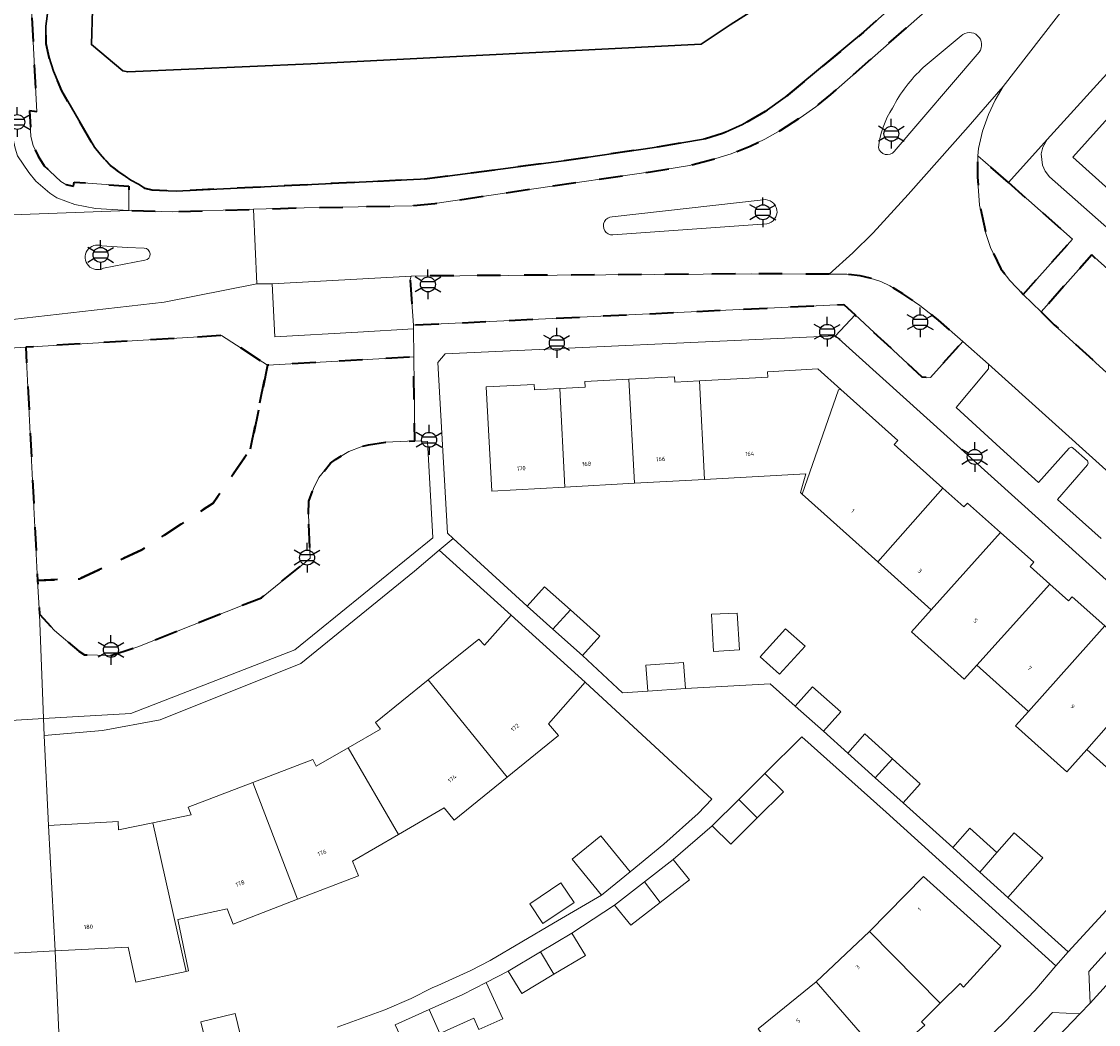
# Model space of a CAD drawing. Extents: x 105780 to 185197, y 477999 to 525027.
# Tile 29 of 256: x 106130 to 106222, y 478611 to 478696. Entities that reach past the tile are written whole.
import ezdxf
from ezdxf.enums import TextEntityAlignment as Align

# ---------------------------------------------------------------- set-up
doc = ezdxf.new("R2010")
doc.units = 0
doc.linetypes.add('XX-HIDDEN', pattern=[4, 2, -2])
for name, color, linetype, lineweight in [('B-GV-GR-MATERIAALGRENS-G', 252, 'XX-HIDDEN', 35), ('B-RO-IE-MEUBILAIR_WEGMEUBILAIR-S', 252, 'Continuous', 25), ('B-WE-GW-WATERGANG_SLOOT_INSTEEK-G', 252, 'Continuous', 30), ('B-XX-KG-KADASTRAAL_BEBOUWING-G', 252, 'Continuous', 20), ('B1-WE-OG-BEBOUWING-T18', 7, 'Continuous', 18), ('B1-WE-OG-TERREIN_ERF-GV', 252, 'Continuous', 18), ('B1-WE-VH-VERHARDING_ASFALT-GV', 252, 'Continuous', 18), ('B1-WE-VH-VERHARDING_BETONSTRAATSTEEN-GV', 252, 'Continuous', 18), ('B1-WE-VH-VERHARDING_TEGEL-GV', 252, 'Continuous', 18)]:
    doc.layers.add(name, color=color, linetype=linetype, lineweight=lineweight)
doc.styles.add('NLCS-ISO', font='NLCS-ISO.ttf')
doc.styles.add('NLCS-ISO-M200-T18', font='NLCS-ISO.ttf', dxfattribs={"height": 0.36})

# ---------------------------------------------------------------- blocks, each defined once
blk = doc.blocks.new('B-SIE-WEG_LICHTMAST-SO')
at = {"ltscale": 0.1}
for p, q in [((0, 1.27), (0, 2.53)), ((-1.1, 0.63), (-2.19, 1.27)), ((1.1, 0.63), (2.19, 1.27)), ((-1.1, -0.63), (-2.19, -1.27)), ((0, -1.27), (0, -2.53)), ((1.1, -0.63), (2.19, -1.27))]:
    blk.add_line(p, q, dxfattribs=at)
at = {"flags": 128}
for points in [[(-1.16, 0.5), (1.16, 0.5)], [(-1.16, -0.5), (1.16, -0.5)]]:
    blk.add_lwpolyline(points, dxfattribs=at)
at = {"ltscale": 0.1}
blk.add_circle((0, 0), 1.27, dxfattribs=at)
at = {"style": 'NLCS-ISO'}
blk.add_attdef('TYPE', text='', height=1.8, dxfattribs=at).set_placement((0, 2.53), align=Align.BOTTOM_CENTER)

msp = doc.modelspace()

# ---------------------------------------------------------------- linework, layer by layer
at = {"layer": 'B-GV-GR-MATERIAALGRENS-G', "flags": 128}
for points in [[(106277.556, 478808.267), (106272.895, 478802.994), (106273.555, 478803.179), (106274.458, 478803.29), (106275.552, 478803.209), (106276.991, 478802.907), (106279.129, 478802.208), (106279.75, 478801.827), (106280.696, 478801.042), (106281.121, 478800.565), (106281.733, 478799.773), (106282.323, 478798.855), (106282.392, 478798.715), (106282.8, 478797.894), (106283.354, 478796.553), (106283.667, 478795.23), (106284.057, 478793.892), (106284.093, 478791.78), (106283.824, 478790.438), (106283.539, 478789.038), (106283.055, 478787.398), (106280.804, 478783.168), (106279.045, 478780.424), (106277.869, 478778.865), (106242.233, 478738.947), (106218.551, 478711.909), (106211.114, 478703.849), (106205.532, 478698.738), (106201.52, 478695.139), (106194.821, 478689.582), (106193.14, 478688.371), (106191.205, 478687.263), (106189.503, 478686.492), (106188.043, 478686.048), (106183.491, 478685.271), (106175.735, 478684.137), (106164.317, 478682.623), (106142.941, 478681.589), (106140.881, 478681.67), (106140.3, 478681.814), (106139.709, 478682.186), (106139.071, 478682.509), (106138.576, 478682.867), (106138.032, 478683.233), (106137.645, 478683.529), (106137.346, 478683.763), (106136.822, 478684.311), (106136.458, 478684.733), (106135.97, 478685.321), (106133.191, 478690.138), (106132.47, 478691.795), (106132.116, 478692.973), (106132.059, 478693.22), (106131.849, 478694.127), (106131.832, 478695.656), (106132.026, 478697.157), (106132.422, 478698.658), (106132.876, 478699.923), (106133.688, 478701.12), (106134.285, 478701.818), (106134.593, 478702.158), (106134.86, 478702.372), (106131.611, 478702.256), (106130.391, 478700.882), (106131.051, 478688.342), (106130.445, 478688.417), (106130.552, 478686.242), (106130.742, 478685.487), (106131.17, 478684.552), (106131.688, 478683.735), (106133.11, 478682.409), (106133.524, 478682.161), (106134.182, 478682.002), (106134.25, 478682.359), (106138.886, 478682.003), (106138.903, 478679.945), (106142.606, 478679.832), (106149.511, 478680.04), (106153.852, 478680.171), (106163.032, 478680.342), (106164.964, 478680.523), (106173.601, 478681.824), (106183.343, 478683.218), (106186.681, 478683.782), (106188.919, 478684.36), (106190.227, 478684.778), (106191.85, 478685.421), (106193.111, 478686.028), (106194.451, 478686.781), (106196.101, 478687.837), (106197.442, 478688.773), (106198.729, 478689.83), (106219.28, 478707.948), (106231.934, 478722.143), (106249.488, 478741.684), (106266.029, 478760.229), (106280.872, 478776.689), (106281.882, 478777.943), (106283.008, 478779.546), (106289.247, 478789.422), (106289.736, 478790.564), (106290.067, 478791.632), (106290.353, 478792.813), (106290.347, 478794.514), (106289.981, 478795.94), (106289.666, 478796.699), (106289.342, 478797.267), (106288.477, 478798.343), (106284.793, 478801.739)], [(106213.849, 478682.313), (106211.241, 478684.607), (106211.214, 478682.81), (106211.399, 478680.4), (106211.929, 478677.969), (106212.34, 478676.794), (106213.223, 478674.972), (106213.989, 478673.967), (106215.102, 478672.789), (106219.323, 478677.498)], [(106216.645, 478671.287), (106217.758, 478670.203), (106234.73, 478654.72), (106242.234, 478647.937), (106246.893, 478643.726), (106251.304, 478648.933), (106231.467, 478666.704), (106228.771, 478663.771), (106228.011, 478664.46), (106230.675, 478667.458), (106220.958, 478676.144)], [(106198.585, 478674.517), (106191.989, 478674.538), (106162.961, 478674.351), (106162.881, 478674.044), (106163.146, 478670.175), (106199.823, 478671.937), (106200.794, 478671.035), (106206.473, 478665.76), (106207.212, 478665.691), (106209.961, 478668.783), (106207.901, 478670.591), (106206.31, 478671.833), (106204.855, 478672.843), (106203.761, 478673.525), (106202.978, 478673.889), (106202.066, 478674.169), (106201.234, 478674.358), (106200.079, 478674.512)], [(106149.279, 478659.613), (106150.722, 478666.742), (106146.8, 478669.277), (106130.122, 478668.291), (106131.121, 478648.42), (106134.701, 478648.56), (106140.016, 478651.016), (106146.09, 478655.008)], [(106154.2, 478654.058), (106154.232, 478655.159), (106154.628, 478656.258), (106155.089, 478657.189), (106156.092, 478658.395), (106156.505, 478658.731), (106157.648, 478659.408), (106158.7, 478659.804), (106159.332, 478659.978), (106160.784, 478660.192), (106163.265, 478660.294), (106163.179, 478667.453), (106150.722, 478666.742), (106149.279, 478659.613), (106146.09, 478655.008), (106140.016, 478651.016), (106134.701, 478648.56), (106131.121, 478648.42), (106131.281, 478645.547), (106131.297, 478645.529), (106132.559, 478644.147), (106134.635, 478642.374), (106135.127, 478642.073), (106137.349, 478642.01), (106139.654, 478642.763), (106150.207, 478646.94), (106153.919, 478649.953), (106154.345, 478650.298)]]:
    msp.add_lwpolyline(points, close=True, dxfattribs=at)
at = {"layer": 'B-WE-GW-WATERGANG_SLOOT_INSTEEK-G', "flags": 128}
msp.add_lwpolyline([(106278.915, 478793.487), (106279.005, 478793.788), (106278.84, 478797.184), (106277.186, 478798.738), (106276.24, 478798.921), (106274.778, 478798.898), (106273.293, 478798.768), (106255.793, 478779.451), (106207.798, 478725.764), (106206.349, 478724.149), (106187.705, 478703.365), (106185.437, 478701.83), (106180.534, 478701.409), (106145.701, 478699.871), (106137.915, 478699.347), (106135.811, 478697.026), (106135.706, 478694.076), (106138.388, 478691.826), (106138.812, 478691.751), (106154.411, 478692.446), (106187.679, 478694.109), (106190.132, 478695.749), (106192.711, 478697.367)], close=True, dxfattribs=at)
for points in [[(106132.026, 478697.157), (106131.832, 478695.656), (106131.849, 478694.127), (106132.059, 478693.22), (106132.116, 478692.973), (106132.47, 478691.795), (106133.191, 478690.138), (106135.97, 478685.321), (106136.458, 478684.733), (106136.822, 478684.311), (106137.346, 478683.763), (106137.645, 478683.529), (106138.032, 478683.233), (106138.576, 478682.867), (106139.071, 478682.509), (106139.709, 478682.186), (106140.3, 478681.814), (106140.881, 478681.67), (106142.941, 478681.589), (106164.317, 478682.623), (106175.735, 478684.137), (106183.491, 478685.271), (106188.043, 478686.048), (106189.503, 478686.492), (106191.205, 478687.263), (106193.14, 478688.371), (106194.821, 478689.582), (106201.52, 478695.139), (106205.532, 478698.738)], [(106192.711, 478697.367), (106190.132, 478695.749), (106187.679, 478694.109), (106154.411, 478692.446), (106138.812, 478691.751), (106138.388, 478691.826), (106135.706, 478694.076), (106135.811, 478697.026)]]:
    msp.add_lwpolyline(points, dxfattribs=at)
at = {"layer": 'B-XX-KG-KADASTRAAL_BEBOUWING-G', "flags": 128}
for points in [[(106223.341, 478688.946), (106219.335, 478684.479), (106227.384, 478677.261), (106228.438, 478678.436), (106230.696, 478676.411), (106233.651, 478679.705), (106230.934, 478682.137)], [(106187.531, 478665.411), (106185.422, 478665.294), (106185.398, 478665.771), (106181.52, 478665.564), (106182.003, 478656.693), (106187.97, 478657.021)], [(106199.575, 478664.68), (106197.615, 478666.434), (106193.318, 478666.199), (106193.347, 478665.733), (106187.531, 478665.411), (106187.97, 478657.021), (106196.6, 478657.495), (106196.125, 478655.908), (106196.271, 478655.777), (106199.365, 478664.657)], [(106175.636, 478664.77), (106173.459, 478664.646), (106173.428, 478665.12), (106169.348, 478664.903), (106169.846, 478656.025), (106176.057, 478656.366)], [(106181.52, 478665.564), (106177.748, 478665.362), (106177.784, 478664.892), (106175.636, 478664.77), (106176.057, 478656.366), (106182.003, 478656.693)], [(106199.575, 478664.68), (106199.365, 478664.657), (106196.271, 478655.777), (106202.72, 478649.99), (106208.259, 478656.274), (106204.113, 478659.985), (106204.419, 478660.346)], [(106213.186, 478652.489), (106210.362, 478655.004), (106210.05, 478654.671), (106208.259, 478656.274), (106202.72, 478649.99), (106207.276, 478645.901)], [(106217.386, 478648.106), (106215.717, 478649.605), (106216.028, 478649.959), (106213.186, 478652.489), (106207.276, 478645.901), (106205.588, 478644.02), (106210.077, 478639.991), (106211.165, 478641.202)], [(106172.837, 478646.211), (106175.043, 478644.245), (106176.526, 478645.898), (106174.314, 478647.868)], [(106222.061, 478644.533), (106219.3, 478647.002), (106218.985, 478646.669), (106217.386, 478648.106), (106211.165, 478641.202), (106215.569, 478637.25)], [(106176.526, 478645.898), (106175.043, 478644.245), (106177.558, 478642.005), (106179.035, 478643.662)], [(106190.942, 478642.505), (106190.751, 478645.631), (106188.556, 478645.543), (106188.721, 478642.367)], [(106177.792, 478639.732), (106171.493, 478645.448), (106169.21, 478642.909), (106168.728, 478643.418), (106164.415, 478639.94), (106171.129, 478631.639), (106175.503, 478635.197), (106174.674, 478636.203)], [(106196.531, 478642.814), (106194.867, 478644.282), (106192.692, 478641.906), (106194.357, 478640.438)], [(106226.07, 478640.322), (106224.665, 478641.599), (106224.972, 478641.93), (106222.061, 478644.533), (106215.569, 478637.25), (106214.472, 478636.028), (106218.843, 478632.105), (106220.541, 478633.997)], [(106183.115, 478638.983), (106186.327, 478639.202), (106186.167, 478641.415), (106182.955, 478641.196)], [(106226.07, 478640.322), (106220.541, 478633.997), (106228.348, 478626.992), (106232.918, 478632.093), (106229.864, 478634.829), (106231.199, 478636.319), (106228.248, 478639), (106227.927, 478638.635)], [(106164.415, 478639.94), (106159.909, 478636.307), (106160.346, 478635.748), (106157.589, 478634.155), (106161.887, 478626.767), (106165.764, 478629.024), (106166.63, 478627.98), (106171.129, 478631.639)], [(106195.692, 478637.697), (106198.098, 478635.557), (106199.579, 478637.21), (106197.173, 478639.35)], [(106200.178, 478633.684), (106202.501, 478631.592), (106203.966, 478633.218), (106201.627, 478635.33)], [(106157.589, 478634.155), (106154.855, 478632.574), (106154.579, 478633.147), (106149.452, 478631.193), (106153.262, 478621.237), (106158.457, 478623.241), (106157.951, 478624.475), (106161.887, 478626.767)], [(106203.966, 478633.218), (106202.501, 478631.592), (106204.882, 478629.447), (106206.326, 478631.086)], [(106193.102, 478631.958), (106190.878, 478629.756), (106192.439, 478628.175), (106194.682, 478630.397)], [(106149.452, 478631.193), (106143.942, 478629.093), (106144.204, 478628.449), (106140.956, 478627.764), (106143.773, 478615.086), (106143.98, 478615.13), (106143.078, 478619.519), (106147.292, 478620.427), (106147.79, 478619.126), (106153.262, 478621.237)], [(106192.439, 478628.175), (106190.878, 478629.756), (106188.611, 478627.511), (106190.191, 478625.95)], [(106140.956, 478627.764), (106138.027, 478627.147), (106137.979, 478627.858), (106132.043, 478627.514), (106132.613, 478616.835), (106138.828, 478617.165), (106139.506, 478614.182), (106143.773, 478615.086)], [(106209.105, 478625.644), (106211.415, 478623.558), (106212.876, 478625.229), (106210.572, 478627.31)], [(106179.173, 478621.596), (106181.621, 478623.587), (106179.13, 478626.648), (106176.683, 478624.657)], [(106212.876, 478625.229), (106211.415, 478623.558), (106213.804, 478621.401), (106215.271, 478623.066), (106216.776, 478624.775), (106214.355, 478626.908)], [(106185.273, 478624.637), (106182.829, 478622.73), (106184.188, 478620.974), (106186.671, 478622.911)], [(106176.841, 478620.974), (106175.726, 478622.635), (106173.069, 478620.852), (106174.183, 478619.191)], [(106184.188, 478620.974), (106182.829, 478622.73), (106180.289, 478620.749), (106181.687, 478619.023)], [(106202.006, 478618.489), (106208.036, 478612.384), (106209.732, 478614.057), (106210.037, 478613.76), (106213.211, 478617.255), (106206.622, 478623.171)], [(106176.656, 478618.356), (106173.982, 478616.758), (106175.119, 478614.851), (106177.812, 478616.46)], [(106202.006, 478618.489), (106197.481, 478614.219), (106203.288, 478607.501), (106206.722, 478610.514), (106206.443, 478610.811), (106208.036, 478612.384)], [(106173.982, 478616.758), (106171.231, 478615.114), (106172.387, 478613.218), (106175.119, 478614.851)], [(106169.364, 478614.153), (106167.374, 478613.129), (106164.506, 478611.846), (106165.405, 478609.816), (106168.303, 478611.112), (106168.734, 478610.148), (106170.758, 478611.053)], [(106197.481, 478614.219), (106192.528, 478610.195), (106197.759, 478603.436), (106199.638, 478604.889), (106199.928, 478604.553), (106203.288, 478607.501)], [(106164.506, 478611.846), (106161.605, 478610.548), (106162.534, 478608.531), (106165.405, 478609.816)], [(106147.954, 478611.51), (106145.04, 478610.798), (106145.751, 478607.884), (106148.666, 478608.595)]]:
    msp.add_lwpolyline(points, close=True, dxfattribs=at)
at = {"layer": 'B1-WE-OG-TERREIN_ERF-GV', "flags": 128}
for points in [[(106254.753, 478692.489), (106254.963, 478692.724), (106257.062, 478695.071), (106259.162, 478697.42), (106276.981, 478717.29), (106274.525, 478719.493), (106278.318, 478723.722), (106264.733, 478735.753), (106264.39, 478735.918), (106263.623, 478736.158), (106262.946, 478736.134), (106262.247, 478735.947), (106261.662, 478735.603), (106249.438, 478721.802), (106229.307, 478699.383), (106217.169, 478685.979), (106216.78, 478685.329), (106216.654, 478684.768), (106216.749, 478683.807), (106216.975, 478683.292), (106217.353, 478682.804), (106231.724, 478670.119), (106233.603, 478672.214), (106235.241, 478670.745)], [(106154.579, 478633.147), (106154.855, 478632.574), (106157.589, 478634.155), (106160.346, 478635.748), (106159.909, 478636.307), (106164.415, 478639.94), (106168.728, 478643.418), (106169.21, 478642.909), (106171.493, 478645.448), (106165.336, 478650.978), (106163.252, 478649.203), (106153.559, 478641.329), (106141.565, 478636.527), (106136.656, 478635.637), (106131.686, 478635.203), (106132.043, 478627.514), (106137.979, 478627.858), (106138.027, 478627.147), (106140.956, 478627.764), (106144.204, 478628.449), (106143.942, 478629.093), (106149.452, 478631.193)], [(106190.942, 478642.505), (106188.721, 478642.367), (106188.556, 478645.543), (106190.751, 478645.631)], [(106196.531, 478642.814), (106194.357, 478640.438), (106192.692, 478641.906), (106194.867, 478644.282)], [(106176.841, 478620.974), (106174.183, 478619.191), (106173.069, 478620.852), (106175.726, 478622.635)], [(106147.954, 478611.51), (106148.666, 478608.595), (106145.751, 478607.884), (106145.04, 478610.798)]]:
    msp.add_lwpolyline(points, close=True, dxfattribs=at)
for points in [[(106227.384, 478677.261), (106219.335, 478684.479), (106223.341, 478688.946)], [(106235.746, 478636.26), (106199.132, 478669.245), (106165.866, 478667.726), (106165.233, 478666.988), (106166.048, 478652.447), (106166.535, 478651.999), (106172.837, 478646.211), (106174.314, 478647.868), (106176.526, 478645.898), (106179.035, 478643.662), (106177.558, 478642.005), (106180.972, 478638.837), (106183.115, 478638.983), (106182.955, 478641.196), (106186.167, 478641.415), (106186.327, 478639.202), (106193.54, 478639.611), (106195.692, 478637.697), (106197.173, 478639.35), (106199.579, 478637.21), (106198.098, 478635.557), (106200.178, 478633.684), (106201.627, 478635.33), (106203.966, 478633.218), (106206.326, 478631.086), (106204.882, 478629.447), (106209.105, 478625.644), (106210.572, 478627.31), (106212.876, 478625.229), (106214.355, 478626.908), (106216.776, 478624.775), (106215.271, 478623.066), (106213.804, 478621.401), (106218.94, 478616.763), (106228.348, 478626.992), (106220.541, 478633.997), (106218.843, 478632.105), (106214.472, 478636.028), (106215.569, 478637.25), (106211.165, 478641.202), (106210.077, 478639.991), (106205.588, 478644.02), (106207.276, 478645.901), (106202.72, 478649.99), (106196.271, 478655.777), (106196.125, 478655.908), (106196.6, 478657.495), (106187.97, 478657.021), (106182.003, 478656.693), (106176.057, 478656.366), (106169.846, 478656.025), (106169.348, 478664.903), (106173.428, 478665.12), (106173.459, 478664.646), (106175.636, 478664.77), (106177.784, 478664.892), (106177.748, 478665.362), (106181.52, 478665.564), (106185.398, 478665.771), (106185.422, 478665.294), (106187.531, 478665.411), (106193.347, 478665.733), (106193.318, 478666.199), (106197.615, 478666.434), (106199.575, 478664.68), (106204.419, 478660.346), (106204.113, 478659.985), (106208.259, 478656.274), (106210.05, 478654.671), (106210.362, 478655.004), (106213.186, 478652.489), (106216.028, 478649.959), (106215.717, 478649.605), (106217.386, 478648.106), (106218.985, 478646.669), (106219.3, 478647.002), (106222.061, 478644.533)], [(106156.641, 478610.329), (106160.709, 478611.819), (106162.947, 478612.779), (106164.738, 478613.689), (106165.222, 478613.904), (106168.041, 478615.16), (106169.701, 478616.025), (106175.101, 478619.205), (106179.173, 478621.596), (106176.683, 478624.657), (106179.13, 478626.648), (106181.621, 478623.587), (106184.477, 478625.925), (106187.408, 478628.554), (106188.592, 478629.76), (106177.792, 478639.732), (106174.674, 478636.203), (106175.503, 478635.197), (106171.129, 478631.639), (106166.63, 478627.98), (106165.764, 478629.024), (106161.887, 478626.767), (106157.951, 478624.475), (106158.457, 478623.241), (106153.262, 478621.237), (106147.79, 478619.126), (106147.292, 478620.427), (106143.078, 478619.519), (106143.98, 478615.13), (106143.773, 478615.086), (106139.506, 478614.182), (106138.828, 478617.165), (106132.613, 478616.835), (106132.987, 478608.632)], [(106210.842, 478608.196), (106213.583, 478610.815), (106216.12, 478613.473), (106217.892, 478615.567), (106203.427, 478628.667), (106196.256, 478635.081), (106193.102, 478631.958), (106194.682, 478630.397), (106192.439, 478628.175), (106190.191, 478625.95), (106188.611, 478627.511), (106185.273, 478624.637), (106186.671, 478622.911), (106184.188, 478620.974), (106181.687, 478619.023), (106180.289, 478620.749), (106176.656, 478618.356), (106177.812, 478616.46), (106175.119, 478614.851), (106172.387, 478613.218), (106171.231, 478615.114), (106169.364, 478614.153), (106170.758, 478611.053), (106168.734, 478610.148), (106168.303, 478611.112), (106165.405, 478609.816)], [(106192.528, 478610.195), (106197.481, 478614.219), (106202.006, 478618.489), (106206.622, 478623.171), (106213.211, 478617.255), (106210.037, 478613.76), (106209.732, 478614.057), (106208.036, 478612.384), (106206.443, 478610.811), (106206.722, 478610.514)]]:
    msp.add_lwpolyline(points, dxfattribs=at)
at = {"layer": 'B1-WE-VH-VERHARDING_ASFALT-GV', "flags": 128}
for points in [[(106219.28, 478707.948), (106198.729, 478689.83), (106197.442, 478688.773), (106196.101, 478687.837), (106194.451, 478686.781), (106193.111, 478686.028), (106191.85, 478685.421), (106190.227, 478684.778), (106188.919, 478684.36), (106186.681, 478683.782), (106183.343, 478683.218), (106173.601, 478681.824), (106164.964, 478680.523), (106163.032, 478680.342), (106153.852, 478680.171), (106149.511, 478680.04), (106149.811, 478673.674), (106151.118, 478673.699), (106162.961, 478674.351), (106191.989, 478674.538), (106198.585, 478674.517), (106200.583, 478676.342), (106202.316, 478678.024), (106205.317, 478681.285), (106210.413, 478687.056), (106212.069, 478688.971), (106213.401, 478690.508), (106220.093, 478699.134)], [(106206.601, 478692.113), (106209.824, 478694.823)], [(106211.366, 478693.437), (106204.126, 478684.968)], [(106234.73, 478654.72), (106217.758, 478670.203), (106216.645, 478671.287), (106215.102, 478672.789), (106213.989, 478673.967), (106213.223, 478674.972), (106212.34, 478676.794), (106211.929, 478677.969), (106211.399, 478680.4), (106211.214, 478682.81), (106211.241, 478684.607), (106211.308, 478685.205), (106211.646, 478686.703), (106212.15, 478688.124), (106212.732, 478689.328), (106213.401, 478690.508), (106212.069, 478688.971), (106210.413, 478687.056), (106205.317, 478681.285), (106202.316, 478678.024), (106200.583, 478676.342), (106198.585, 478674.517), (106200.079, 478674.512), (106201.234, 478674.358), (106202.066, 478674.169), (106202.978, 478673.889), (106203.761, 478673.525), (106204.855, 478672.843), (106206.31, 478671.833), (106207.901, 478670.591), (106209.961, 478668.783), (106212.152, 478666.836), (106237.307, 478644.213)], [(106180.095, 478679.4), (106192.959, 478680.853)], [(106193.26, 478678.808), (106180.154, 478677.856)], [(106239.485, 478632.969), (106220.83, 478612.394), (106219.941, 478611.467), (106214.961, 478606.284), (106212.973, 478604.313), (106209.946, 478601.517), (106207.167, 478599.077), (106203.551, 478596.175), (106195.607, 478590.702), (106194.81, 478590.153), (106197.654, 478585.971), (106198.307, 478586.412), (106200.854, 478588.074), (106204.453, 478590.592), (106207.379, 478592.827), (106210.853, 478595.624), (106213.732, 478598.158), (106217.828, 478601.996), (106224.98, 478609.429)]]:
    msp.add_lwpolyline(points, dxfattribs=at)
at = {"layer": 'B1-WE-VH-VERHARDING_ASFALT-GV'}
for points in [[(106209.824, 478694.823, -0.913243), (106211.366, 478693.437)], [(106203.979, 478688.667, -0.08933), (106206.601, 478692.113)], [(106202.772, 478685.293, -0.112369), (106203.979, 478688.667)], [(106204.126, 478684.968, -0.604777), (106202.772, 478685.293)], [(106192.959, 478680.853, -0.995073), (106193.26, 478678.808)], [(106180.154, 478677.856, -1.02266), (106180.095, 478679.4)]]:
    msp.add_lwpolyline(points, format="xyb", dxfattribs=at)
at = {"layer": 'B1-WE-VH-VERHARDING_BETONSTRAATSTEEN-GV'}
for points in [[(106211.366, 478693.437, 0.913243), (106209.824, 478694.823)], [(106206.601, 478692.113, 0.08933), (106203.979, 478688.667)], [(106203.979, 478688.667, 0.112369), (106202.772, 478685.293)], [(106202.772, 478685.293, 0.604777), (106204.126, 478684.968)], [(106193.26, 478678.808, 0.995073), (106192.959, 478680.853)], [(106180.095, 478679.4, 1.02266), (106180.154, 478677.856)], [(106136.587, 478676.935, 1.534988), (106136.73, 478675.019)], [(106136.73, 478675.019, -1.534988), (106136.587, 478676.935)], [(106140.264, 478675.691, 0.940829), (106140.199, 478676.721)], [(106140.199, 478676.721, -0.940829), (106140.264, 478675.691)]]:
    msp.add_lwpolyline(points, format="xyb", dxfattribs=at)
at = {"layer": 'B1-WE-VH-VERHARDING_BETONSTRAATSTEEN-GV', "flags": 128}
for points in [[(106209.824, 478694.823), (106206.601, 478692.113)], [(106204.126, 478684.968), (106211.366, 478693.437)], [(106192.959, 478680.853), (106180.095, 478679.4)], [(106180.154, 478677.856), (106193.26, 478678.808)], [(106140.199, 478676.721), (106138.748, 478676.77), (106136.587, 478676.935)], [(106136.587, 478676.935), (106138.748, 478676.77), (106140.199, 478676.721)], [(106136.73, 478675.019), (106140.264, 478675.691)], [(106140.264, 478675.691), (106136.73, 478675.019)], [(106237.307, 478644.213), (106212.152, 478666.836), (106212.147, 478666.449), (106209.392, 478663.149), (106213.163, 478659.71), (106216.407, 478656.751), (106219.027, 478659.681), (106219.224, 478659.757), (106219.371, 478659.697), (106220.59, 478658.61), (106220.648, 478658.393), (106220.597, 478658.275), (106218.026, 478655.32), (106221.763, 478651.978)]]:
    msp.add_lwpolyline(points, dxfattribs=at)
for points in [[(106130.367, 478683.164), (106129.418, 478684.59), (106129.204, 478685.259), (106128.886, 478686.677), (106128.781, 478687.647), (106128.596, 478690.465), (106123.484, 478690.271), (106123.756, 478687.574), (106123.481, 478685.362), (106123.148, 478684.351), (106122.64, 478683.408), (106122.015, 478682.498), (106120.61, 478680.928), (106119.984, 478680.42), (106119.071, 478679.935), (106117.99, 478679.548), (106117.009, 478679.29), (106115.975, 478679.095), (106138.903, 478679.945), (106136.044, 478680.095), (106134.296, 478680.44), (106132.766, 478681.025), (106132.155, 478681.416), (106130.967, 478682.438)], [(106149.511, 478680.04), (106142.606, 478679.832), (106138.903, 478679.945), (106115.975, 478679.095), (106107.051, 478677.417), (106102.97, 478677.027), (106103.24, 478670.892), (106104.645, 478670.884), (106119.134, 478670.37), (106127.991, 478670.544), (106141.909, 478672.131), (106149.811, 478673.674)], [(106162.881, 478674.044), (106162.961, 478674.351), (106151.118, 478673.699), (106151.33, 478669.167), (106158.415, 478669.581), (106163.15, 478669.857), (106163.146, 478670.175)], [(106130.122, 478668.291), (106124.857, 478667.972), (106125.855, 478648.227), (106125.961, 478646.138), (106126.465, 478636.344), (106131.619, 478636.642), (106131.297, 478645.529), (106131.281, 478645.547), (106131.121, 478648.42)], [(106164.338, 478660.251), (106163.265, 478660.294), (106160.784, 478660.192), (106159.332, 478659.978), (106158.7, 478659.804), (106157.648, 478659.408), (106156.505, 478658.731), (106156.092, 478658.395), (106155.089, 478657.189), (106154.628, 478656.258), (106154.232, 478655.159), (106154.2, 478654.058), (106154.345, 478650.298), (106153.919, 478649.953), (106150.207, 478646.94), (106139.654, 478642.763), (106137.349, 478642.01), (106135.127, 478642.073), (106134.635, 478642.374), (106132.559, 478644.147), (106131.297, 478645.529), (106131.619, 478636.642), (106139.072, 478637.074), (106153.044, 478642.489), (106164.816, 478652.033)], [(106239.485, 478632.969), (106236.862, 478632.987), (106229.477, 478624.807), (106229.706, 478623.086), (106228.074, 478623.253), (106220.707, 478615.093), (106220.83, 478612.394)], [(106209.946, 478601.517), (106212.973, 478604.313), (106214.961, 478606.284), (106219.941, 478611.467), (106217.599, 478611.585), (106214.353, 478608.166), (106212.512, 478606.317), (106210.589, 478604.579), (106206.801, 478601.286), (106206.562, 478599.334), (106204.849, 478599.757), (106202.669, 478597.977), (106197.919, 478594.428), (106196.037, 478593.217), (106195.607, 478590.702), (106203.551, 478596.175), (106207.167, 478599.077)]]:
    msp.add_lwpolyline(points, close=True, dxfattribs=at)
at = {"layer": 'B1-WE-VH-VERHARDING_TEGEL-GV', "flags": 128}
for points in [[(106225.774, 478705.923), (106220.093, 478699.134), (106213.401, 478690.508), (106212.732, 478689.328), (106212.15, 478688.124), (106211.646, 478686.703), (106211.308, 478685.205), (106211.241, 478684.607), (106213.849, 478682.313), (106217.169, 478685.979), (106229.307, 478699.383)], [(106129.418, 478684.59), (106130.367, 478683.164), (106130.967, 478682.438), (106132.155, 478681.416), (106132.766, 478681.025), (106134.296, 478680.44), (106136.044, 478680.095), (106138.903, 478679.945), (106138.886, 478682.003), (106134.25, 478682.359), (106134.182, 478682.002), (106133.524, 478682.161), (106133.11, 478682.409), (106131.688, 478683.735), (106131.17, 478684.552), (106130.742, 478685.487), (106130.552, 478686.242), (106130.445, 478688.417), (106131.051, 478688.342), (106130.391, 478700.882)], [(106231.724, 478670.119), (106217.353, 478682.804), (106216.975, 478683.292), (106216.749, 478683.807), (106216.654, 478684.768), (106216.78, 478685.329), (106217.169, 478685.979), (106213.849, 478682.313), (106219.323, 478677.498), (106215.102, 478672.789), (106216.645, 478671.287), (106220.958, 478676.144), (106230.675, 478667.458)], [(106221.763, 478651.978), (106218.026, 478655.32), (106220.597, 478658.275), (106220.648, 478658.393), (106220.59, 478658.61), (106219.371, 478659.697), (106219.224, 478659.757), (106219.027, 478659.681), (106216.407, 478656.751), (106213.163, 478659.71), (106209.392, 478663.149), (106212.147, 478666.449), (106212.152, 478666.836), (106209.961, 478668.783), (106207.212, 478665.691), (106206.473, 478665.76), (106200.794, 478671.035), (106199.132, 478669.245), (106235.746, 478636.26)], [(106161.605, 478610.548), (106164.506, 478611.846), (106167.374, 478613.129), (106169.364, 478614.153), (106171.231, 478615.114), (106173.982, 478616.758), (106176.656, 478618.356), (106180.289, 478620.749), (106182.829, 478622.73), (106185.273, 478624.637), (106188.611, 478627.511), (106190.878, 478629.756), (106193.102, 478631.958), (106196.256, 478635.081), (106203.427, 478628.667), (106217.892, 478615.567), (106218.94, 478616.763), (106213.804, 478621.401), (106211.415, 478623.558), (106209.105, 478625.644), (106204.882, 478629.447), (106202.501, 478631.592), (106200.178, 478633.684), (106198.098, 478635.557), (106195.692, 478637.697), (106193.54, 478639.611), (106186.327, 478639.202), (106183.115, 478638.983), (106180.972, 478638.837), (106177.558, 478642.005), (106175.043, 478644.245), (106172.837, 478646.211), (106166.535, 478651.999), (106165.336, 478650.978), (106171.493, 478645.448), (106177.792, 478639.732), (106188.592, 478629.76), (106187.408, 478628.554), (106184.477, 478625.925), (106181.621, 478623.587), (106179.173, 478621.596), (106175.101, 478619.205), (106169.701, 478616.025), (106168.041, 478615.16), (106165.222, 478613.904), (106164.738, 478613.689), (106162.947, 478612.779), (106160.709, 478611.819), (106156.641, 478610.329)], [(106228.348, 478626.992), (106218.94, 478616.763), (106217.892, 478615.567), (106216.12, 478613.473), (106213.583, 478610.815), (106210.842, 478608.196)], [(106214.353, 478608.166), (106217.599, 478611.585), (106219.941, 478611.467), (106220.83, 478612.394), (106220.707, 478615.093), (106228.074, 478623.253)]]:
    msp.add_lwpolyline(points, dxfattribs=at)
for points in [[(106146.8, 478669.277), (106150.722, 478666.742), (106163.179, 478667.453), (106163.15, 478669.857), (106158.415, 478669.581), (106151.33, 478669.167), (106151.118, 478673.699), (106149.811, 478673.674), (106141.909, 478672.131), (106127.991, 478670.544), (106119.134, 478670.37), (106104.645, 478670.884), (106103.24, 478670.892), (106102.264, 478670.88), (106102.095, 478670.626), (106102.171, 478667.311), (106101.162, 478666.34), (106097.156, 478666.088), (106091.902, 478665.758), (106091.928, 478663.421), (106102.93, 478664.01), (106105.555, 478666.811), (106124.857, 478667.972), (106130.122, 478668.291)], [(106200.794, 478671.035), (106199.823, 478671.937), (106163.146, 478670.175), (106163.15, 478669.857), (106163.179, 478667.453), (106163.265, 478660.294), (106164.338, 478660.251), (106164.816, 478652.033), (106153.044, 478642.489), (106139.072, 478637.074), (106131.619, 478636.642), (106131.686, 478635.203), (106136.656, 478635.637), (106141.565, 478636.527), (106153.559, 478641.329), (106163.252, 478649.203), (106165.336, 478650.978), (106166.535, 478651.999), (106166.048, 478652.447), (106165.233, 478666.988), (106165.866, 478667.726), (106199.132, 478669.245)], [(106132.043, 478627.514), (106131.686, 478635.203), (106131.619, 478636.642), (106126.465, 478636.344), (106126.523, 478635.219), (106126.921, 478627.225), (106127.484, 478616.573), (106132.613, 478616.835)], [(106133.423, 478602.166), (106133.308, 478604.383), (106133.114, 478605.834), (106132.987, 478608.632), (106132.613, 478616.835), (106127.484, 478616.573), (106128.003, 478605.489), (106128.248, 478604.068), (106128.298, 478601.848), (106128.921, 478589.996), (106129.05, 478588.252), (106129.505, 478579.729), (106129.772, 478574.719), (106134.957, 478574.856), (106134.672, 478580.026), (106134.202, 478588.545), (106133.913, 478593.604)]]:
    msp.add_lwpolyline(points, close=True, dxfattribs=at)

# ---------------------------------------------------------------- block references
at = {"layer": 'B-RO-IE-MEUBILAIR_WEGMEUBILAIR-S', "xscale": 0.5, "yscale": 0.5, "zscale": 0.5}
for p in [(106129.392, 478687.476), (106203.877, 478686.476), (106192.928, 478679.786), (106136.492, 478676.153), (106164.389, 478673.635), (106206.334, 478670.418), (106198.411, 478669.598), (106175.37, 478668.659), (106164.484, 478660.392), (106210.982, 478658.934), (106154.09, 478650.358), (106137.37, 478642.495)]:
    msp.add_blockref('B-SIE-WEG_LICHTMAST-SO', p, dxfattribs=at)

# ---------------------------------------------------------------- texts
at = {"layer": 'B1-WE-OG-BEBOUWING-T18', "style": 'NLCS-ISO-M200-T18'}
for s, rotation, p in [('164', 3.2, (106191.806, 478659.206)), ('168', 2.9, (106177.91, 478658.34)), ('166', 3, (106184.225, 478658.761)), ('170', 3.2, (106172.336, 478657.965)), ('1', 318.1, (106200.595, 478654.336)), ('3', 318.1, (106206.307, 478649.218)), ('5', 318.1, (106211.048, 478644.979)), ('7', 318.1, (106215.667, 478640.938)), ('9', 318.1, (106219.325, 478637.666)), ('172', 41.1, (106171.808, 478635.872)), ('174', 38.9, (106166.454, 478631.519)), ('176', 20.9, (106155.357, 478625.206)), ('178', 20.9, (106148.375, 478622.588)), ('1', 47.8, (106206.269, 478620.387)), ('180', 3.3, (106135.451, 478618.895)), ('3', 43.3, (106201.001, 478615.459)), ('5', 39.1, (106195.928, 478610.894))]:
    msp.add_text(s, height=0.36, rotation=rotation, dxfattribs=at).set_placement(p, align=Align.MIDDLE)

doc.saveas('drawing.dxf')
